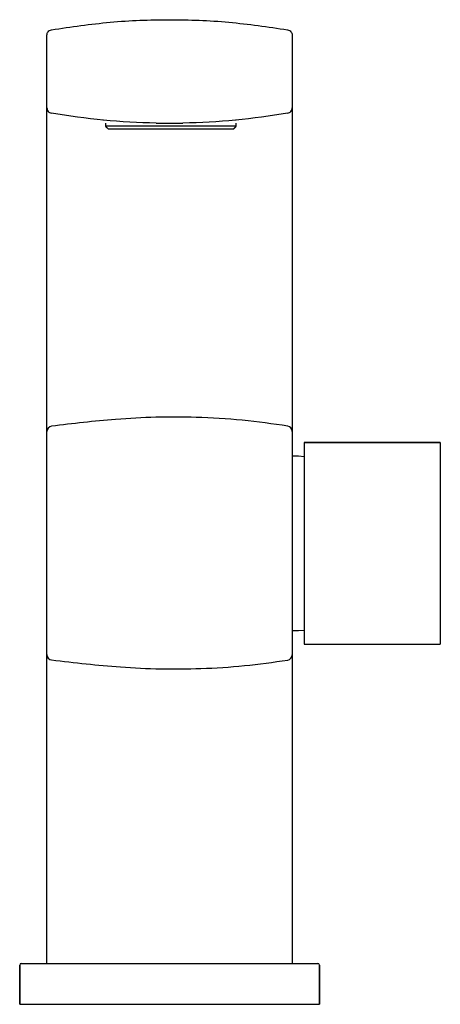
# Model space of a CAD drawing. Header units: millimetres. Extents: x 3962.062 to 3962.14, y 1896.531 to 1896.712.
import ezdxf

# ---------------------------------------------------------------- set-up
doc = ezdxf.new("R2010")
doc.units = ezdxf.units.MM
doc.layers.add('SANINDUSA', color=3, linetype='Continuous')

msp = doc.modelspace()

# ---------------------------------------------------------------- linework, layer by layer
at = {"layer": 'SANINDUSA'}
for p, q in [((3962.078054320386, 1896.692718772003), (3962.078054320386, 1896.692159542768)), ((3962.102054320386, 1896.692159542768), (3962.102054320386, 1896.69271024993)), ((3962.102054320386, 1896.692159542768), (3962.078054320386, 1896.692159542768)), ((3962.078554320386, 1896.691659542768), (3962.101554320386, 1896.691659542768)), ((3962.067308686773, 1896.646947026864), (3962.067308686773, 1896.6846899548)), ((3962.112308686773, 1896.6846899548), (3962.112308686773, 1896.646976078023)), ((3962.114508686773, 1896.634190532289), (3962.114508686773, 1896.597190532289)), ((3962.114508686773, 1896.634190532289), (3962.139508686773, 1896.634190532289)), ((3962.139508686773, 1896.634190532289), (3962.139508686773, 1896.597190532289)), ((3962.114508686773, 1896.597190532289), (3962.139508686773, 1896.597190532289)), ((3962.067308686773, 1896.538690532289), (3962.067308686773, 1896.584572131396)), ((3962.112308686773, 1896.584542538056), (3962.112308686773, 1896.538690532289)), ((3962.062308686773, 1896.531190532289), (3962.062308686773, 1896.538390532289)), ((3962.062608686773, 1896.538690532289), (3962.089808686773, 1896.538690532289)), ((3962.089808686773, 1896.538690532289), (3962.117008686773, 1896.538690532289)), ((3962.117308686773, 1896.538390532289), (3962.117308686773, 1896.531190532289)), ((3962.062308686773, 1896.531190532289), (3962.089808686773, 1896.531190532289)), ((3962.089808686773, 1896.531190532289), (3962.117308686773, 1896.531190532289))]:
    msp.add_line(p, q, dxfattribs=at)
at = {"layer": 'SANINDUSA', "flags": 128}
for points in [[(3962.114508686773, 1896.631576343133), (3962.11346978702, 1896.631658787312), (3962.112308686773, 1896.631690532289)], [(3962.112308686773, 1896.599690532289), (3962.11346978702, 1896.599722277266), (3962.114508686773, 1896.599804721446)]]:
    msp.add_lwpolyline(points, dxfattribs=at)
at = {"layer": 'SANINDUSA'}
for centre, radius, start, end in [((3962.068303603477, 1896.636179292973), 0.0009949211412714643, 98.53120302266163, 179.8288736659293), ((3962.11131391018, 1896.636213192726), 0.00099478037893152, 0.1580763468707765, 79.69764843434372), ((3962.068300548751, 1896.595295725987), 0.0009918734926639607, 180.2760782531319, 261.6223486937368), ((3962.111317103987, 1896.595260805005), 0.0009915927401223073, 280.1464283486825, 359.7432740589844), ((3962.062608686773, 1896.538390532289), 0.0003000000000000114, 90, 180), ((3962.117008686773, 1896.538390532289), 0.0003000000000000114, 0, 90)]:
    msp.add_arc(centre, radius, start, end, dxfattribs=at)
for points, degree in [([(3962.06813881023, 1896.709836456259), (3962.07173066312, 1896.71036570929), (3962.078914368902, 1896.711424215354), (3962.089808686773, 1896.711823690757), (3962.100703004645, 1896.711424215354), (3962.107886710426, 1896.71036570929), (3962.111478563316, 1896.709836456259)], 3), ([(3962.067308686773, 1896.708850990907), (3962.067320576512, 1896.708967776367), (3962.067344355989, 1896.709201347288), (3962.067529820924, 1896.709507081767), (3962.067799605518, 1896.709741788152), (3962.068025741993, 1896.709804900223), (3962.06813881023, 1896.709836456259)], 3), ([(3962.111478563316, 1896.709836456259), (3962.111591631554, 1896.709804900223), (3962.111817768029, 1896.709741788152), (3962.112087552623, 1896.709507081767), (3962.112273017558, 1896.709201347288), (3962.112296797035, 1896.708967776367), (3962.112308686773, 1896.708850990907)], 3), ([(3962.067308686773, 1896.695530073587), (3962.067320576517, 1896.695413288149), (3962.067344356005, 1896.695179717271), (3962.067529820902, 1896.694873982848), (3962.067799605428, 1896.694639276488), (3962.068025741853, 1896.694576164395), (3962.068138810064, 1896.694544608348)], 3), ([(3962.087340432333, 1896.692714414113), (3962.084122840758, 1896.69283771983), (3962.077687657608, 1896.693084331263), (3962.071321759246, 1896.69405784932), (3962.068138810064, 1896.694544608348)], 3), ([(3962.111478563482, 1896.694544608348), (3962.108295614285, 1896.694057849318), (3962.10192971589, 1896.693084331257), (3962.095494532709, 1896.692837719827), (3962.092276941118, 1896.692714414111)], 3), ([(3962.111478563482, 1896.694544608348), (3962.111591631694, 1896.694576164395), (3962.111817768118, 1896.694639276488), (3962.112087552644, 1896.694873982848), (3962.112273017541, 1896.695179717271), (3962.112296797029, 1896.695413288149), (3962.112308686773, 1896.695530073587)], 3), ([(3962.078054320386, 1896.692718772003), (3962.078054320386, 1896.692159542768)], 1), ([(3962.102054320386, 1896.692159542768), (3962.102054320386, 1896.69271024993)], 1), ([(3962.078054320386, 1896.692159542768), (3962.078554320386, 1896.691659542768)], 1), ([(3962.101554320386, 1896.691659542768), (3962.102054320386, 1896.692159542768)], 1), ([(3962.139508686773, 1896.634190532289), (3962.114508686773, 1896.634190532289)], 1), ([(3962.114508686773, 1896.597190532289), (3962.139508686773, 1896.597190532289)], 1), ([(3962.062308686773, 1896.538390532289), (3962.062308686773, 1896.531190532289)], 1), ([(3962.117308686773, 1896.531190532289), (3962.117308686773, 1896.538390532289)], 1)]:
    msp.add_open_spline(points, degree=degree, dxfattribs=at)
for points, knots in [([(3962.067308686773, 1896.695530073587), (3962.067308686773, 1896.695602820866), (3962.067308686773, 1896.695748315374), (3962.067308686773, 1896.696882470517), (3962.067308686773, 1896.698554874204), (3962.067308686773, 1896.700653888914), (3962.067308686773, 1896.702931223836), (3962.067308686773, 1896.705133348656), (3962.067308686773, 1896.707004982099), (3962.067308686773, 1896.708318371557), (3962.067308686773, 1896.708811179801), (3962.067308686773, 1896.708843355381), (3962.067308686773, 1896.708850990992)], [0, 0, 0, 0, 0.1063135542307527, 0.2126270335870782, 0.3193739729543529, 0.426758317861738, 0.5347599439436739, 0.6431213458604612, 0.7514615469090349, 0.8594050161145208, 0.9666352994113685, 1, 1, 1, 1]), ([(3962.112308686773, 1896.708850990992), (3962.112308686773, 1896.708843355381), (3962.112308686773, 1896.708811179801), (3962.112308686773, 1896.708318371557), (3962.112308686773, 1896.707004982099), (3962.112308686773, 1896.705133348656), (3962.112308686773, 1896.702931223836), (3962.112308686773, 1896.700653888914), (3962.112308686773, 1896.698554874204), (3962.112308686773, 1896.696882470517), (3962.112308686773, 1896.695748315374), (3962.112308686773, 1896.695602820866), (3962.112308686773, 1896.695530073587)], [0, 0, 0, 0, 0.03336470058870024, 0.1405949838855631, 0.248538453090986, 0.3568786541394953, 0.4652400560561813, 0.5732416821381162, 0.6806260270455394, 0.787372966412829, 0.8936864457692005, 1, 1, 1, 1]), ([(3962.067308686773, 1896.6846899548), (3962.067308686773, 1896.685501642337), (3962.067308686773, 1896.687509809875), (3962.067308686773, 1896.690548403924), (3962.067308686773, 1896.693302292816), (3962.067308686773, 1896.695175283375), (3962.067308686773, 1896.695411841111), (3962.067308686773, 1896.695530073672)], [0, 0, 0, 0, 0.1432329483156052, 0.3543675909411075, 0.5671296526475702, 0.7836495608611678, 0.9999999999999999, 0.9999999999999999, 0.9999999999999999, 0.9999999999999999]), ([(3962.112308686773, 1896.695530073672), (3962.112308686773, 1896.695411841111), (3962.112308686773, 1896.695175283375), (3962.112308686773, 1896.693302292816), (3962.112308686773, 1896.690548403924), (3962.112308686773, 1896.687509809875), (3962.112308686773, 1896.685501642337), (3962.112308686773, 1896.6846899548)], [0, 0, 0, 0, 0.2163504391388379, 0.4328703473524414, 0.6456324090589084, 0.8567670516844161, 1, 1, 1, 1]), ([(3962.077703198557, 1896.693266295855), (3962.077688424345, 1896.693267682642), (3962.077556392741, 1896.693280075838), (3962.077572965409, 1896.693278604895), (3962.07758768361, 1896.693277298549)], [0, 0, 0, 0, 0.1118990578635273, 0.9999999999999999, 0.9999999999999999, 0.9999999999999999, 0.9999999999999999]), ([(3962.087340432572, 1896.692714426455), (3962.088615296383, 1896.692700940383), (3962.090272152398, 1896.692683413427), (3962.091901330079, 1896.692708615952), (3962.092276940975, 1896.692714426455)], [0, 0, 0, 0, 0.7694475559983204, 1, 1, 1, 1]), ([(3962.102041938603, 1896.693278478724), (3962.10205152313, 1896.693279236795), (3962.102061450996, 1896.693280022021), (3962.101916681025, 1896.693266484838), (3962.101911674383, 1896.693266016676)], [0, 0, 0, 0, 0.9654165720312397, 1, 1, 1, 1]), ([(3962.067308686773, 1896.636182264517), (3962.067308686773, 1896.636240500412), (3962.067308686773, 1896.636483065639), (3962.067308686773, 1896.637586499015), (3962.067308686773, 1896.640027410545), (3962.067308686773, 1896.643277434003), (3962.067308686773, 1896.645724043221), (3962.067308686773, 1896.646947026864)], [0, 0, 0, 0, 0.0728347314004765, 0.3033725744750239, 0.5339243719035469, 0.7670233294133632, 1, 1, 1, 1]), ([(3962.112308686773, 1896.646976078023), (3962.112308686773, 1896.645747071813), (3962.112308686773, 1896.643288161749), (3962.112308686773, 1896.640026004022), (3962.112308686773, 1896.637592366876), (3962.112308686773, 1896.636507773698), (3962.112308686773, 1896.636271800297), (3962.112308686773, 1896.636215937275)], [0, 0, 0, 0, 0.2344313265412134, 0.4690338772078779, 0.6998083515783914, 0.928934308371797, 1, 1, 1, 1]), ([(3962.111491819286, 1896.637191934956), (3962.108724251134, 1896.637581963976), (3962.103167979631, 1896.638365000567), (3962.09507310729, 1896.638854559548), (3962.087306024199, 1896.638859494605), (3962.078422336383, 1896.638402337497), (3962.072069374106, 1896.637635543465), (3962.068156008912, 1896.637163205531)], [0, 0, 0, 0, 0.1935144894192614, 0.388506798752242, 0.5575412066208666, 0.7274495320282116, 1, 1, 1, 1]), ([(3962.067308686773, 1896.595290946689), (3962.067308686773, 1896.595521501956), (3962.067308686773, 1896.595985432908), (3962.067308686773, 1896.597393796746), (3962.067308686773, 1896.599278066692), (3962.067308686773, 1896.601648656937), (3962.067308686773, 1896.60440791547), (3962.067308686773, 1896.607495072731), (3962.067308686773, 1896.610809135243), (3962.067308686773, 1896.614264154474), (3962.067308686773, 1896.617757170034), (3962.067308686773, 1896.621189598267), (3962.067308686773, 1896.624469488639), (3962.067308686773, 1896.627496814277), (3962.067308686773, 1896.630195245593), (3962.067308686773, 1896.63247653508), (3962.067308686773, 1896.634279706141), (3962.067308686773, 1896.635586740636), (3962.067308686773, 1896.635983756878), (3962.067308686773, 1896.636182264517)], [0, 0, 0, 0, 0.0581468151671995, 0.1170049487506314, 0.1758633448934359, 0.2347641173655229, 0.2936637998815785, 0.3525603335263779, 0.4114561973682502, 0.4703163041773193, 0.5291770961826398, 0.5879934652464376, 0.6468108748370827, 0.7056860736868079, 0.7645611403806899, 0.8234224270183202, 0.8822825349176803, 0.9411414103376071, 0.9999999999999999, 0.9999999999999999, 0.9999999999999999, 0.9999999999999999]), ([(3962.112308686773, 1896.636215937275), (3962.112308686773, 1896.636019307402), (3962.112308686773, 1896.635627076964), (3962.112308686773, 1896.634307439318), (3962.112308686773, 1896.632512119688), (3962.112308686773, 1896.63021811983), (3962.112308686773, 1896.627523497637), (3962.112308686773, 1896.624485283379), (3962.112308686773, 1896.621204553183), (3962.112308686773, 1896.617765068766), (3962.112308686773, 1896.614268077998), (3962.112308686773, 1896.610811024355), (3962.112308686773, 1896.607488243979), (3962.112308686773, 1896.604402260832), (3962.112308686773, 1896.601631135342), (3962.112308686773, 1896.599265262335), (3962.112308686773, 1896.597367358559), (3962.112308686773, 1896.595958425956), (3962.112308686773, 1896.595490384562), (3962.112308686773, 1896.595256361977)], [0, 0, 0, 0, 0.05913647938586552, 0.117963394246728, 0.1767893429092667, 0.2356179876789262, 0.294445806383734, 0.3532440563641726, 0.4120428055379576, 0.4707869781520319, 0.5295322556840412, 0.5883296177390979, 0.6471270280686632, 0.7059594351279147, 0.7647906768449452, 0.8235938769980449, 0.8823966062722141, 0.9411978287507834, 0.9999999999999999, 0.9999999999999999, 0.9999999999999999, 0.9999999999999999]), ([(3962.067308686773, 1896.584572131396), (3962.067308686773, 1896.584816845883), (3962.067308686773, 1896.586264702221), (3962.067308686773, 1896.588910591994), (3962.067308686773, 1896.592013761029), (3962.067308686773, 1896.594370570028), (3962.067308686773, 1896.594984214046), (3962.067308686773, 1896.595290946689)], [0, 0, 0, 0, 0.04793387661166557, 0.2836013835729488, 0.520397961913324, 0.7602688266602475, 1, 1, 1, 1]), ([(3962.112308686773, 1896.595256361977), (3962.112308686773, 1896.594954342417), (3962.112308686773, 1896.594350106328), (3962.112308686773, 1896.592016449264), (3962.112308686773, 1896.588936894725), (3962.112308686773, 1896.586282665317), (3962.112308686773, 1896.584812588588), (3962.112308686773, 1896.584542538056)], [0, 0, 0, 0, 0.2381944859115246, 0.4765443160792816, 0.711697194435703, 0.9470392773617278, 0.9999999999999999, 0.9999999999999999, 0.9999999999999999, 0.9999999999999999]), ([(3962.068156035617, 1896.59431443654), (3962.072374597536, 1896.593822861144), (3962.079016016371, 1896.593048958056), (3962.088197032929, 1896.592632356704), (3962.095784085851, 1896.592693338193), (3962.10358430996, 1896.593187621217), (3962.108850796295, 1896.593918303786), (3962.111491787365, 1896.594284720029)], [0, 0, 0, 0, 0.2936484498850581, 0.4623002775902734, 0.6317444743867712, 0.8153304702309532, 1, 1, 1, 1])]:
    msp.add_open_spline(points, degree=3, knots=knots, dxfattribs=at)

doc.saveas('drawing.dxf')
